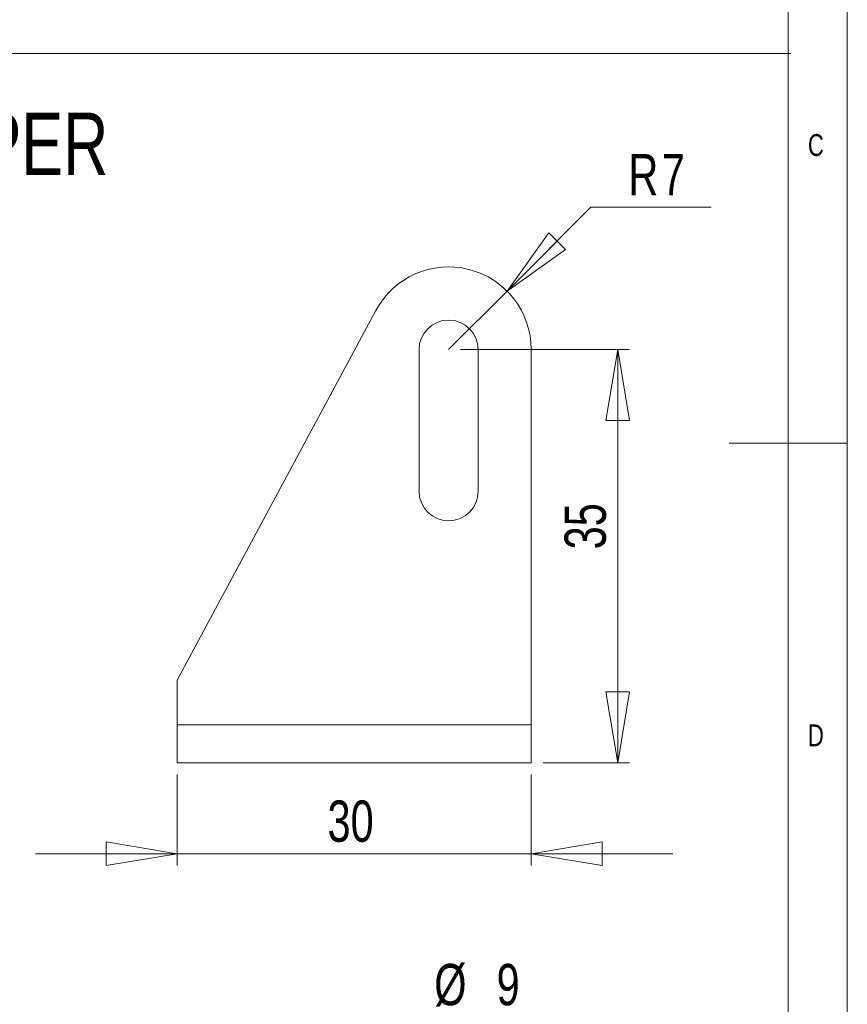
# Model space of a CAD drawing. Header units: millimetres. Extents: x 5 to 415, y 5 to 292.
# Tile 8 of 9: x 345 to 415, y 101 to 184. Entities that reach past the tile are written whole.
import ezdxf

# ---------------------------------------------------------------- set-up
doc = ezdxf.new("R2010")
doc.units = ezdxf.units.MM
doc.styles.add('SLDTEXTSTYLE0', font='TXT', dxfattribs={"width": 0.75})
doc.dimstyles.new('SLDDIMSTYLE0', dxfattribs={"dimtxt": 3.5, "dimasz": 6, "dimexe": 0, "dimexo": 0.0625, "dimgap": 0.875, "dimtad": 1, "dimtoh": 1, "dimrnd": 1e-09, "dimzin": 12, "dimdsep": 46, "dimtxsty": 'SLDTEXTSTYLE0', "dimblk1": 'CLOSED', "dimblk2": 'CLOSED', "dimsah": 1, "dimcen": 0.09, "dimadec": 0, "dimazin": 0, "dimtfac": 1, "dimtofl": 0, "dimtmove": 0, "dimatfit": 3, "dimldrblk": 'CLOSED', "dimfxl": 0, "dimtolj": 1, "dimtzin": 12, "dimarcsym": 0})
doc.dimstyles.new('SLDDIMSTYLE1', dxfattribs={"dimtxt": 3.5, "dimasz": 6, "dimexe": 0, "dimexo": 0.0625, "dimgap": 0.875, "dimtad": 1, "dimtoh": 1, "dimrnd": 1e-09, "dimzin": 12, "dimdsep": 46, "dimtxsty": 'SLDTEXTSTYLE0', "dimblk1": 'CLOSED', "dimblk2": 'CLOSED', "dimsah": 1, "dimcen": 0.09, "dimadec": 0, "dimazin": 0, "dimtfac": 1, "dimtofl": 0, "dimtmove": 0, "dimatfit": 3, "dimldrblk": 'CLOSED', "dimfxl": 0, "dimtolj": 1, "dimtzin": 12, "dimarcsym": 0})
doc.dimstyles.new('SLDDIMSTYLE4', dxfattribs={"dimtxt": 3.5, "dimasz": 6, "dimexe": 0, "dimexo": 0.0625, "dimgap": 0.875, "dimtad": 0, "dimtih": 1, "dimtoh": 1, "dimrnd": 1e-09, "dimzin": 12, "dimdsep": 46, "dimtxsty": 'SLDTEXTSTYLE0', "dimblk1": 'CLOSED', "dimblk2": 'CLOSED', "dimsah": 1, "dimcen": 0.09, "dimadec": 0, "dimazin": 0, "dimtfac": 1, "dimtmove": 0, "dimatfit": 3, "dimldrblk": 'CLOSED', "dimfxl": 0, "dimtolj": 1, "dimtzin": 12, "dimarcsym": 0})
doc.dimstyles.new('SLDDIMSTYLE5', dxfattribs={"dimtxt": 3.5, "dimasz": 6, "dimexe": 0, "dimexo": 0.0625, "dimgap": 0.875, "dimtad": 0, "dimtih": 1, "dimtoh": 1, "dimrnd": 1e-09, "dimzin": 12, "dimdsep": 46, "dimtxsty": 'SLDTEXTSTYLE0', "dimblk1": 'CLOSED', "dimblk2": 'CLOSED', "dimsah": 1, "dimcen": 0.09, "dimadec": 0, "dimazin": 0, "dimtfac": 1, "dimtofl": 0, "dimtmove": 0, "dimatfit": 3, "dimldrblk": 'CLOSED', "dimfxl": 0, "dimtolj": 1, "dimtzin": 12, "dimarcsym": 0})

# ---------------------------------------------------------------- blocks, each defined once
blk = doc.blocks.new('_CLOSED')
at = {"color": 0, "linetype": 'ByBlock', "lineweight": -2}
for p, q in [((-1, 0.166667), (0, 0)), ((-1, 0.166667), (-1, -0.166667)), ((0, 0), (-1, -0.166667)), ((0, 0), (-1, 0))]:
    blk.add_line(p, q, dxfattribs=at)
blk = doc.blocks.new('*D22')
at = {"color": 7, "linetype": 'Continuous', "lineweight": 0}
for p, q in [((367.94, 78.285), (376.839, 99.871)), ((376.839, 99.871), (389.463, 99.871)), ((364.509, 69.965), (367.94, 78.285))]:
    blk.add_line(p, q, dxfattribs=at)
at = {"color": 7, "linetype": 'Continuous', "lineweight": 0, "xscale": 6, "yscale": 6, "rotation": 247.5957215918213}
blk.add_blockref('_CLOSED', (367.94, 78.285, -20.9), dxfattribs=at)
at = {"color": 7, "linetype": 'Continuous', "lineweight": 0, "char_height": 3.5, "attachment_point": 1, "style": 'SLDTEXTSTYLE0'}
for s, insert in [('%%c', (380.014, 104.383)), ('9', (385.292, 104.383))]:
    blk.add_mtext(s, dxfattribs=dict(at, insert=insert))
blk = doc.blocks.new('*D26')
at = {"color": 7, "linetype": 'Continuous', "lineweight": 0}
for p, q in [((358.225, 120.421), (358.225, 112.715)), ((388.225, 120.421), (388.225, 112.715)), ((358.225, 113.715), (346.225, 113.715)), ((358.225, 113.715), (388.225, 113.715)), ((388.225, 113.715), (400.225, 113.715))]:
    blk.add_line(p, q, dxfattribs=at)
at = {"color": 7, "linetype": 'Continuous', "lineweight": 0, "xscale": 6, "yscale": 6}
blk.add_blockref('_CLOSED', (358.225, 113.715, 15.1), dxfattribs=at)
at = {"color": 7, "linetype": 'Continuous', "lineweight": 0, "xscale": 6, "yscale": 6, "rotation": 180.0000000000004}
blk.add_blockref('_CLOSED', (388.225, 113.715, 15.1), dxfattribs=at)
at = {"color": 7, "linetype": 'Continuous', "lineweight": 0, "insert": (370.974, 118.227), "char_height": 3.5, "attachment_point": 1, "style": 'SLDTEXTSTYLE0'}
blk.add_mtext('30', dxfattribs=at)
blk = doc.blocks.new('*D27')
at = {"color": 7, "linetype": 'Continuous', "lineweight": 0}
for p, q in [((382.225, 156.421), (396.559, 156.421)), ((395.559, 121.421), (395.559, 156.421)), ((389.225, 121.421), (396.559, 121.421))]:
    blk.add_line(p, q, dxfattribs=at)
at = {"color": 7, "linetype": 'Continuous', "lineweight": 0, "xscale": 6, "yscale": 6}
for p, rotation in [((395.559, 156.421, 15.1), 90.0000000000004), ((395.559, 121.421, 15.1), 270.0000000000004)]:
    blk.add_blockref('_CLOSED', p, dxfattribs=dict(at, rotation=rotation))
at = {"color": 7, "linetype": 'Continuous', "lineweight": 0, "insert": (391.047, 139.5), "char_height": 3.5, "attachment_point": 1, "rotation": 90, "style": 'SLDTEXTSTYLE0'}
blk.add_mtext('35', dxfattribs=at)
blk = doc.blocks.new('*D28')
at = {"color": 7, "linetype": 'Continuous', "lineweight": 0}
for p, q in [((386.175, 161.37), (393.282, 168.473)), ((393.282, 168.473), (403.459, 168.473)), ((381.225, 156.421), (386.175, 161.37))]:
    blk.add_line(p, q, dxfattribs=at)
at = {"color": 7, "linetype": 'Continuous', "lineweight": 0, "xscale": 6, "yscale": 6, "rotation": 224.9865631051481}
blk.add_blockref('_CLOSED', (386.175, 161.37, 15.1), dxfattribs=at)
at = {"color": 7, "linetype": 'Continuous', "lineweight": 0, "char_height": 3.5, "attachment_point": 1, "style": 'SLDTEXTSTYLE0'}
for s, insert in [('R', (396.457, 172.985)), ('7', (399.287, 172.985))]:
    blk.add_mtext(s, dxfattribs=dict(at, insert=insert))

msp = doc.modelspace()

# ---------------------------------------------------------------- linework, layer by layer
at = {"color": 7, "linetype": 'Continuous', "lineweight": 0}
for p, q in [((415, 5), (415, 292)), ((410, 287), (410, 52.663)), ((282.087, 181.489), (410.228, 181.489)), ((415, 148.5), (405, 148.5))]:
    msp.add_line(p, q, dxfattribs=at)
at = {"color": 7, "linetype": 'Continuous', "lineweight": 15}
for p, q in [((375.059, 159.736), (358.225, 128.421)), ((378.725, 156.421), (378.725, 144.421)), ((383.725, 144.421), (383.725, 156.421)), ((388.225, 124.621), (388.225, 156.421)), ((358.225, 128.421), (358.225, 124.621)), ((388.225, 124.621), (358.225, 124.621)), ((358.225, 121.421), (358.225, 124.621)), ((388.225, 124.621), (388.225, 121.421)), ((388.225, 121.421), (358.225, 121.421))]:
    msp.add_line(p, q, dxfattribs=at)
for centre, radius, start, end in [((381.225, 156.421), 7, 0, 151.73785), ((381.225, 156.421), 2.5, 0, 180), ((381.225, 144.421), 2.5, 180, 0)]:
    msp.add_arc(centre, radius, start, end, dxfattribs=at)

# ---------------------------------------------------------------- texts
at = {"color": 7, "linetype": 'Continuous', "lineweight": 0, "attachment_point": 1, "style": 'SLDTEXTSTYLE0'}
for s, insert, char_height in [('OPTION : FIXING CALIPER', (285.763, 176.488), 5.29167), ('C', (411.667, 174.668), 1.852), ('D', (411.667, 124.668), 1.852)]:
    msp.add_mtext(s, dxfattribs=dict(at, insert=insert, char_height=char_height))

# ---------------------------------------------------------------- dimensions: what is measured, and where the dimension line sits
at = {"color": 7, "linetype": 'Continuous', "lineweight": 0}
dim = msp.add_radius_dim(center=(381.225, 156.421), mpoint=(386.175, 161.37), dimstyle='SLDDIMSTYLE5', dxfattribs=at)
dim.commit()
dim.dimension.update_dxf_attribs({"geometry": '*D28', "text_midpoint": (399.164, 171.25), "dimtype": 164})
dim = msp.add_linear_dim(base=(395.559, 156.421), p1=(388.225, 121.421), p2=(381.225, 156.421), angle=90, dimstyle='SLDDIMSTYLE1', dxfattribs=at)
dim.commit()
dim.dimension.update_dxf_attribs({"geometry": '*D27', "text_midpoint": (395.559, 142.086), "dimtype": 160})
dim = msp.add_linear_dim(base=(388.225, 113.715), p1=(358.225, 121.421), p2=(388.225, 121.421), dimstyle='SLDDIMSTYLE0', dxfattribs=at)
dim.commit()
dim.dimension.update_dxf_attribs({"geometry": '*D26', "text_midpoint": (373.56, 113.715), "dimtype": 160})
dim = msp.add_diameter_dim_2p(p1=(364.509, 69.965), p2=(367.94, 78.285), dimstyle='SLDDIMSTYLE4', dxfattribs=at)
dim.commit()
dim.dimension.update_dxf_attribs({"geometry": '*D22', "text_midpoint": (383.945, 102.648), "dimtype": 163})

doc.saveas('drawing.dxf')
